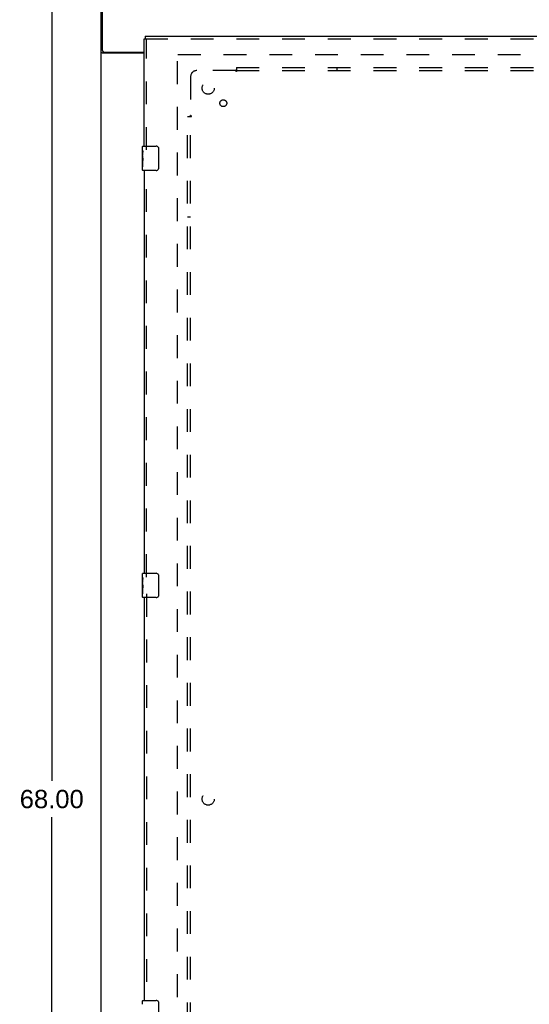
# Model space of a CAD drawing. Header units: inches. Extents: x 0 to 170, y 0 to 110.
# Tile 3 of 14: x 43 to 64, y 32 to 73. Entities that reach past the tile are written whole.
import ezdxf

# ---------------------------------------------------------------- set-up
doc = ezdxf.new("R2010")
doc.units = ezdxf.units.IN
doc.header["$LTSCALE"] = 9.35
doc.header["$MEASUREMENT"] = 0
doc.linetypes.add('HIDDEN', pattern=[0.2, 0.1, -0.1])
doc.layers.get('0').update_dxf_attribs({"linetype": 'CONTINUOUS'})
for name, color, linetype in [('DEFAULT_2', 8, 'HIDDEN'), ('DIMENSIONS', 7, 'CONTINUOUS'), ('DOOR_ASSEMBLY', 7, 'CONTINUOUS'), ('SUBPANEL', 7, 'CONTINUOUS')]:
    doc.layers.add(name, color=color, linetype=linetype)
doc.styles.get("Standard").update_dxf_attribs({"font": 'arial.ttf'})
doc.dimstyles.new('DIMSTYLE_1', dxfattribs={"dimtxt": 0.75, "dimasz": 1, "dimexe": 0.09, "dimexo": 0.07, "dimgap": 0.0375, "dimtad": 0, "dimtih": 1, "dimtoh": 1, "dimzin": 4, "dimdsep": 46, "dimtxsty": 'Standard', "dimblk": '_FILLED', "dimblk1": '_FILLED', "dimblk2": '_FILLED', "dimcen": 0.09, "dimadec": 3, "dimazin": 1, "dimtfac": 1, "dimtdec": 3, "dimtofl": 0, "dimtmove": 0, "dimatfit": 3, "dimldrblk": '_FILLED', "dimfxl": 0, "dimtolj": 1, "dimtzin": 4, "dimarcsym": 0})

# ---------------------------------------------------------------- blocks, each defined once
blk = doc.blocks.new('_FILLED')
at = {"color": 0, "linetype": 'ByBlock'}
blk.add_solid([(0, 0), (-1, 0.2), (-1, -0.2)], dxfattribs=at)
blk = doc.blocks.new('*D11')
at = {"layer": 'DIMENSIONS', "color": 2, "linetype": 'Continuous'}
for p, q in [((45.473, 74.726), (43.134, 74.726)), ((44.034, 74.726), (44.034, 41.476)), ((44.034, 6.726), (44.034, 39.976)), ((45.473, 6.726), (43.134, 6.726))]:
    blk.add_line(p, q, dxfattribs=at)
for p, rotation in [((44.034, 74.726), 90), ((44.034, 6.726), 270)]:
    blk.add_blockref('_FILLED', p, dxfattribs=dict(at, rotation=rotation))
at = {"layer": 'DIMENSIONS', "color": 2, "linetype": 'Continuous', "insert": (44.034, 41.101), "char_height": 0.75, "width": 2.62082, "attachment_point": 2, "line_spacing_factor": 0.9}
blk.add_mtext('68.00', dxfattribs=at)

msp = doc.modelspace()

# ---------------------------------------------------------------- linework, layer by layer
at = {"color": 3, "linetype": 'Continuous'}
for p, q in [((46.113, 71.39), (46.113, 74.726)), ((46.061, 6.83), (46.061, 74.622)), ((47.811, 71.278), (46.131, 71.278)), ((46.173, 71.33), (47.811, 71.33))]:
    msp.add_line(p, q, dxfattribs=at)
for points in [[(46.096, 71.293), (46.092, 71.295), (46.088, 71.296), (46.085, 71.297), (46.082, 71.298), (46.079, 71.3), (46.076, 71.301), (46.073, 71.302), (46.071, 71.304), (46.069, 71.305), (46.067, 71.307), (46.065, 71.309), (46.064, 71.31), (46.063, 71.312), (46.062, 71.314), (46.061, 71.315), (46.061, 71.317), (46.061, 71.319)], [(46.131, 71.278), (46.129, 71.28), (46.127, 71.281), (46.124, 71.283), (46.121, 71.284), (46.118, 71.285), (46.115, 71.287), (46.111, 71.288), (46.107, 71.289), (46.096, 71.293)]]:
    msp.add_lwpolyline(points, dxfattribs=at)
msp.add_arc((46.173, 71.39), 0.06, 180, 270, dxfattribs=at)
at = {"layer": 'DEFAULT_2', "color": 8, "linetype": 'HIDDEN'}
for p, q in [((49.186, 10.174), (49.186, 71.278)), ((49.2, 71.226), (77.172, 71.226))]:
    msp.add_line(p, q, dxfattribs=at)
at = {"layer": 'DOOR_ASSEMBLY', "color": 3, "linetype": 'Continuous'}
for p, q in [((47.811, 67.476), (47.811, 71.872)), ((47.853, 71.976), (77.956, 71.976)), ((47.811, 66.476), (47.811, 49.976)), ((47.811, 48.976), (47.811, 32.476))]:
    msp.add_line(p, q, dxfattribs=at)
at = {"layer": 'DOOR_ASSEMBLY', "color": 7, "linetype": 'Continuous'}
for p, q in [((47.811, 71.872), (47.853, 71.872)), ((47.853, 71.976), (47.853, 71.872)), ((47.751, 67.316), (47.751, 67.461)), ((47.766, 67.476), (48.306, 67.476)), ((48.406, 67.376), (48.406, 66.576)), ((47.751, 67.058), (47.751, 67.315)), ((47.757, 67.259), (47.751, 67.259)), ((47.751, 67.092), (47.758, 67.092)), ((47.751, 66.491), (47.751, 67.055)), ((47.753, 67.029), (47.751, 67.029)), ((47.758, 67.092), (47.758, 67.228)), ((47.751, 66.897), (47.757, 66.897)), ((47.751, 66.861), (47.758, 66.861)), ((47.751, 66.798), (47.758, 66.798)), ((47.751, 66.631), (47.758, 66.631)), ((47.758, 66.631), (47.758, 66.861)), ((48.306, 66.476), (47.766, 66.476)), ((47.751, 49.816), (47.751, 49.961)), ((47.751, 49.558), (47.751, 49.815)), ((47.757, 49.759), (47.751, 49.759)), ((47.758, 49.592), (47.758, 49.728)), ((47.766, 49.976), (48.306, 49.976)), ((48.406, 49.876), (48.406, 49.076)), ((47.751, 49.592), (47.758, 49.592)), ((47.751, 48.991), (47.751, 49.555)), ((47.753, 49.529), (47.751, 49.529)), ((47.751, 49.397), (47.757, 49.397)), ((47.751, 49.361), (47.758, 49.361)), ((47.751, 49.298), (47.758, 49.298)), ((47.758, 49.131), (47.758, 49.361)), ((47.751, 49.131), (47.758, 49.131)), ((48.306, 48.976), (47.766, 48.976)), ((47.751, 32.316), (47.751, 32.461)), ((47.766, 32.476), (48.306, 32.476)), ((48.406, 32.376), (48.406, 31.576))]:
    msp.add_line(p, q, dxfattribs=at)
at = {"layer": 'DOOR_ASSEMBLY', "color": 8, "linetype": 'HIDDEN'}
for p, q in [((47.853, 71.872), (77.956, 71.872)), ((47.915, 67.321), (47.915, 71.872)), ((47.915, 49.821), (47.915, 66.631)), ((47.915, 49.131), (47.915, 32.321))]:
    msp.add_line(p, q, dxfattribs=at)
at = {"layer": 'DOOR_ASSEMBLY', "color": 7, "linetype": 'Continuous'}
for points in [[(48.399, 67.412), (48.401, 67.407), (48.403, 67.401), (48.404, 67.395), (48.405, 67.389), (48.406, 67.383), (48.406, 67.376)], [(47.751, 67.316), (47.751, 67.312), (47.751, 67.307), (47.752, 67.302), (47.753, 67.296), (47.754, 67.289), (47.755, 67.281), (47.755, 67.273), (47.756, 67.264)], [(47.751, 67.058), (47.751, 67.05), (47.752, 67.041), (47.752, 67.031)], [(47.752, 67.031), (47.753, 67.02), (47.754, 67.009), (47.755, 66.997), (47.756, 66.985), (47.757, 66.973), (47.757, 66.96), (47.758, 66.947), (47.758, 66.934), (47.758, 66.921), (47.757, 66.909), (47.757, 66.896), (47.756, 66.884), (47.755, 66.872)], [(47.756, 67.264), (47.757, 67.256), (47.757, 67.246), (47.758, 67.237), (47.758, 67.228)], [(48.406, 66.576), (48.406, 66.57), (48.405, 66.564), (48.404, 66.558), (48.403, 66.552), (48.401, 66.546), (48.399, 66.54)], [(47.751, 49.816), (47.751, 49.812), (47.751, 49.807), (47.752, 49.802), (47.753, 49.796), (47.754, 49.789), (47.755, 49.781), (47.755, 49.773), (47.756, 49.764)], [(47.756, 49.764), (47.757, 49.756), (47.757, 49.746), (47.758, 49.737), (47.758, 49.728)], [(48.399, 49.912), (48.401, 49.907), (48.403, 49.901), (48.404, 49.895), (48.405, 49.889), (48.406, 49.883), (48.406, 49.876)], [(47.751, 49.558), (47.751, 49.55), (47.752, 49.541), (47.752, 49.531)], [(47.752, 49.531), (47.753, 49.52), (47.754, 49.509), (47.755, 49.497), (47.756, 49.485), (47.757, 49.473), (47.757, 49.46), (47.758, 49.447), (47.758, 49.434), (47.758, 49.421), (47.757, 49.409), (47.757, 49.396), (47.756, 49.384), (47.755, 49.372)], [(48.406, 49.076), (48.406, 49.07), (48.405, 49.064), (48.404, 49.058), (48.403, 49.052), (48.401, 49.046), (48.399, 49.04)], [(48.399, 32.412), (48.401, 32.407), (48.403, 32.401), (48.404, 32.395), (48.405, 32.389), (48.406, 32.383), (48.406, 32.376)]]:
    msp.add_lwpolyline(points, dxfattribs=at)
for centre, radius, start, end in [((47.766, 67.461), 0.015, 90, 180), ((48.306, 67.376), 0.1, 21.1999, 90), ((47.766, 66.491), 0.015, 180, 270), ((48.306, 66.576), 0.1, 270, 338.7946), ((47.766, 49.961), 0.015, 90, 180), ((48.306, 49.876), 0.1, 21.1999, 90), ((47.766, 48.991), 0.015, 180, 270), ((48.306, 49.076), 0.1, 270, 338.7946), ((47.766, 32.461), 0.015, 90, 180), ((48.306, 32.376), 0.1, 21.1999, 90)]:
    msp.add_arc(centre, radius, start, end, dxfattribs=at)
for centre in [(48.014, 66.892), (48.014, 49.392)]:
    msp.add_ellipse(centre, major_axis=(0.263, 0), ratio=0.432808, start_param=3.141593, end_param=3.321581, dxfattribs=at)
at = {"layer": 'SUBPANEL', "color": 8, "linetype": 'HIDDEN'}
for p, q in [((51.592, 70.695), (51.592, 70.609)), ((51.592, 70.695), (74.78, 70.695)), ((51.592, 70.609), (51.592, 70.529)), ((55.717, 70.57), (55.717, 70.695)), ((49.717, 70.32), (49.717, 68.73)), ((51.557, 70.57), (49.967, 70.57)), ((51.575, 70.589), (51.569, 70.582)), ((51.592, 70.57), (74.78, 70.57)), ((49.592, 12.758), (49.592, 68.695)), ((49.592, 68.695), (49.679, 68.695)), ((49.679, 68.695), (49.758, 68.695)), ((49.717, 12.758), (49.717, 68.695)), ((49.717, 64.57), (49.592, 64.57))]:
    msp.add_line(p, q, dxfattribs=at)
for points in [[(51.592, 70.609), (51.591, 70.606), (51.589, 70.604), (51.587, 70.602), (51.586, 70.6), (51.584, 70.599), (51.583, 70.597), (51.581, 70.595), (51.58, 70.593), (51.578, 70.592), (51.577, 70.59), (51.575, 70.589)], [(51.569, 70.582), (51.567, 70.58), (51.565, 70.579), (51.563, 70.577), (51.561, 70.575), (51.56, 70.573), (51.558, 70.572), (51.557, 70.57)], [(51.57, 70.551), (51.567, 70.555), (51.566, 70.558), (51.564, 70.56), (51.563, 70.562), (51.561, 70.565), (51.56, 70.567), (51.558, 70.568), (51.557, 70.57)], [(51.592, 70.529), (51.59, 70.53), (51.589, 70.531), (51.587, 70.531), (51.586, 70.532), (51.584, 70.533), (51.582, 70.535), (51.581, 70.536), (51.579, 70.537), (51.578, 70.539), (51.576, 70.541), (51.575, 70.543), (51.574, 70.544), (51.572, 70.546), (51.571, 70.549), (51.57, 70.551)], [(49.679, 68.695), (49.681, 68.697), (49.683, 68.698), (49.685, 68.7), (49.687, 68.701), (49.689, 68.703), (49.691, 68.704), (49.692, 68.706), (49.694, 68.708), (49.695, 68.709), (49.697, 68.711), (49.699, 68.712)], [(49.699, 68.712), (49.705, 68.719), (49.707, 68.721), (49.709, 68.722), (49.711, 68.724), (49.712, 68.726), (49.714, 68.728), (49.716, 68.729), (49.717, 68.73)], [(49.732, 68.72), (49.73, 68.722), (49.727, 68.723), (49.725, 68.725), (49.723, 68.726), (49.721, 68.728), (49.719, 68.729), (49.717, 68.73)], [(49.758, 68.695), (49.757, 68.697), (49.757, 68.699), (49.756, 68.7), (49.755, 68.702), (49.754, 68.703), (49.753, 68.705), (49.751, 68.706), (49.75, 68.708), (49.748, 68.709), (49.746, 68.711), (49.745, 68.712), (49.743, 68.713), (49.741, 68.715), (49.739, 68.716), (49.737, 68.717), (49.732, 68.72)]]:
    msp.add_lwpolyline(points, dxfattribs=at)
for centre, radius in [((50.436, 69.851), 0.25), ((51.055, 69.233), 0.141), ((50.436, 40.726), 0.25)]:
    msp.add_circle(centre, radius, dxfattribs=at)
msp.add_arc((49.967, 70.32), 0.25, 90, 180, dxfattribs=at)

# ---------------------------------------------------------------- dimensions: what is measured, and where the dimension line sits
at = {"layer": 'DIMENSIONS', "color": 2, "linetype": 'Continuous'}
dim = msp.add_linear_dim(base=(44.034, 6.726), p1=(45.543, 74.726), p2=(45.543, 6.726), angle=270, dimstyle='DIMSTYLE_1', dxfattribs=at)
dim.commit()
dim.dimension.update_dxf_attribs({"geometry": '*D11', "text_midpoint": (44.028, 40.722), "dimtype": 160})

doc.saveas('drawing.dxf')
